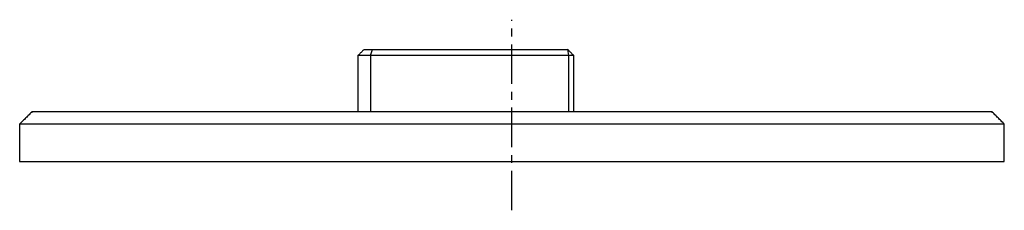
# Model space of a CAD drawing. Header units: millimetres. Extents: x 258 to 416, y 284 to 315.
import ezdxf

# ---------------------------------------------------------------- set-up
doc = ezdxf.new("R2010")
doc.units = ezdxf.units.MM
doc.linetypes.add('CENTER', pattern=[10.16, 6.35, -1.27, 1.27, -1.27])
doc.layers.add('CENTER', color=1, linetype='CENTER')

msp = doc.modelspace()

# ---------------------------------------------------------------- linework, layer by layer
for p, q in [((312.92, 310.15), (314.25, 310.15)), ((313.92, 309.15), (314.25, 310.15)), ((314.25, 310.15), (345.57, 310.15)), ((345.57, 310.15), (345.7, 309.15)), ((313.92, 309.15), (311.92, 309.15)), ((345.7, 309.15), (313.92, 309.15)), ((313.92, 309.15), (313.92, 300.15)), ((345.7, 309.15), (345.7, 300.15)), ((346.57, 309.15), (345.7, 309.15)), ((259.64, 300.15), (413.64, 300.15)), ((415.64, 298.15), (257.64, 298.15)), ((257.64, 292.15), (415.64, 292.15))]:
    msp.add_line(p, q)
for points in [[(312.92, 310.15), (311.92, 309.15)], [(346.57, 309.15), (345.57, 310.15)], [(311.92, 309.15), (311.92, 300.15)], [(346.57, 300.15), (346.57, 309.15)], [(259.64, 300.15), (257.64, 298.15)], [(415.64, 298.15), (413.64, 300.15)], [(257.64, 298.15), (257.64, 292.15)], [(415.64, 292.15), (415.64, 298.15)]]:
    msp.add_open_spline(points, degree=1)
at = {"layer": 'CENTER'}
msp.add_line((336.64, 284.29), (336.64, 314.93), dxfattribs=at)

doc.saveas('drawing.dxf')
